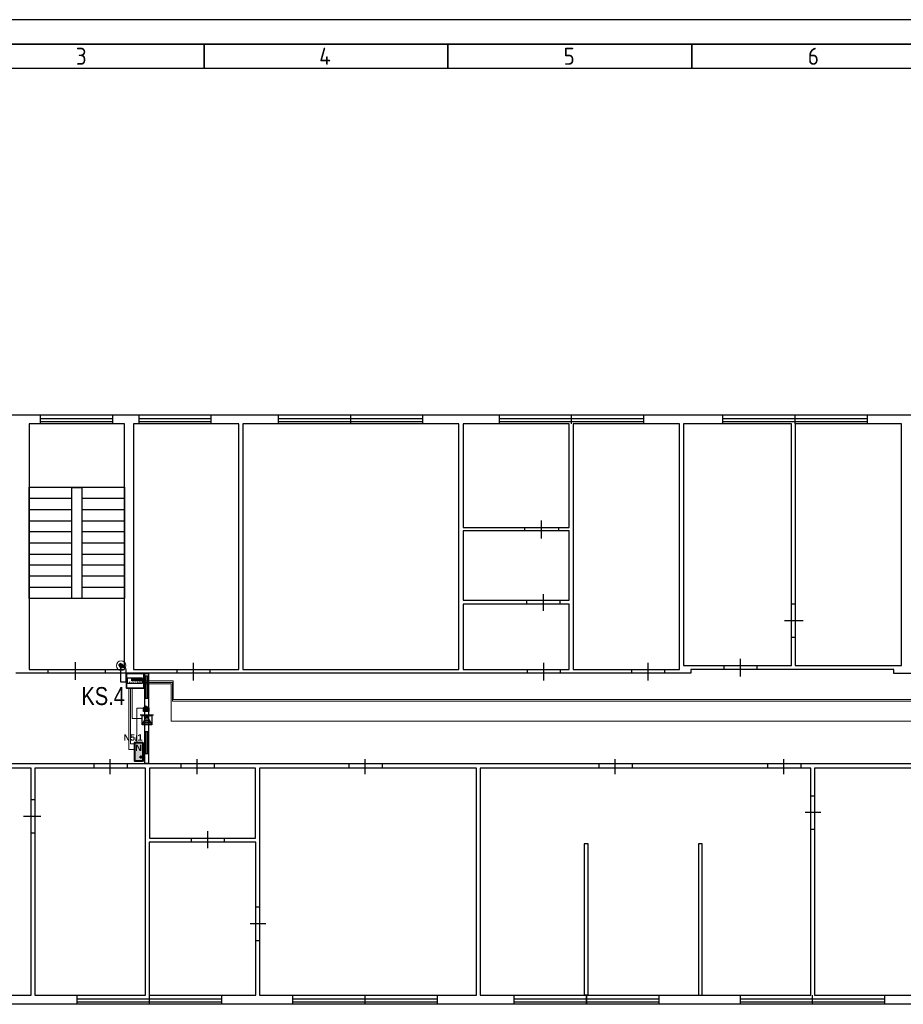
# Model space of a CAD drawing. Header units: millimetres. Extents: x -1662057 to -197461, y -941126 to 63888.
# Tile 82 of 209: x -1612824 to -1588243, y -391702 to -364318. Entities that reach past the tile are written whole.
import ezdxf
from ezdxf.enums import TextEntityAlignment as Align

# ---------------------------------------------------------------- set-up
doc = ezdxf.new("R2010")
doc.units = ezdxf.units.MM
doc.set_wipeout_variables(frame=1)
doc.linetypes.add('KL', pattern=[4, 2, -2])
doc.layers.get('0').update_dxf_attribs({"linetype": 'CONTINUOUS'})
for name, color, linetype in [('Apsardze', 5, 'CONTINUOUS'), ('ESS AS', 5, 'CONTINUOUS'), ('Rasējuma lapa', 7, 'CONTINUOUS'), ('UAS', 240, 'CONTINUOUS'), ('VS AS', 7, 'CONTINUOUS'), ('VS-AS_Iekartas', 5, 'CONTINUOUS')]:
    doc.layers.add(name, color=color, linetype=linetype)
for name, color, linetype, lineweight in [('AS', 1, 'CONTINUOUS', 18), ('AS_kabelis', 16, 'CONTINUOUS', 15), ('ESS PK', 250, 'CONTINUOUS', 9), ('VS_AS', 5, 'CONTINUOUS', 25)]:
    doc.layers.add(name, color=color, linetype=linetype, lineweight=lineweight)
doc.styles.add('DEL_Arial Narrow', font='ARIALN.TTF')
doc.styles.add('ISO', font='iso')
doc.styles.add('LV', font='arial.ttf')
doc.styles.add('WMF-Arial0', font='arialbd.ttf')

# ---------------------------------------------------------------- blocks, each defined once
blk = doc.blocks.new('A2_L')
at = {"layer": 'Rasējuma lapa'}
blk.add_line((0, 420), (-594, 420), dxfattribs=at)
at = {"layer": 'Rasējuma lapa', "lineweight": 35}
for p, q in [((-5, 415), (-579, 415)), ((-442, 410), (-442, 415)), ((-392, 410), (-392, 415)), ((-342, 410), (-342, 415))]:
    blk.add_line(p, q, dxfattribs=at)
at = {"layer": 'Rasējuma lapa', "lineweight": 30}
blk.add_line((-10, 410), (-574, 410), dxfattribs=at)
at = {"layer": 'Rasējuma lapa', "style": 'ISO'}
for s, p in [('3', (-468.3, 410.75)), ('4', (-418.4, 410.75)), ('5', (-368.3, 410.75)), ('6', (-318.21, 410.75))]:
    blk.add_text(s, height=3.5, dxfattribs=at).set_placement(p)
blk = doc.blocks.new('*U1302')
at = {"layer": 'Rasējuma lapa'}
blk.add_blockref('A2_L', (0, 0), dxfattribs=at)
blk = doc.blocks.new('smk')
at = {"layer": 'Apsardze'}
for p, q in [((-200, 0), (-200, 200)), ((-200, 0), (-100, 200)), ((-200, 200), (0, 200)), ((0, 0), (-200, 0)), ((-100, 200), (0, 0)), ((0, 200), (0, 0))]:
    blk.add_line(p, q, dxfattribs=at)
at = {"layer": 'Apsardze', "linetype": 'ByBlock'}
for p, q in [((-188, 25), (-13, 25)), ((-170, 60), (-30, 60)), ((-152, 96), (-48, 96)), ((-135, 131), (-65, 131)), ((-117, 166), (-83, 166))]:
    blk.add_line(p, q, dxfattribs=at)
blk = doc.blocks.new('DEL_VS-AS_kontroles_panelis')
blk.add_wipeout([(-326, 261), (326, 261), (326, -1), (-326, -1)]).dxf.layer = 'AS_kabelis'
at = {"layer": 'VS-AS_Iekartas', "color": 0}
for p, q in [((-325, 260), (325, 260)), ((-325, 0), (-325, 260)), ((325, 0), (-325, 0)), ((-130, 252), (-122, 260)), ((-130, 229), (-99, 260)), ((-130, 207), (-77, 260)), ((-130, 184), (-54, 260)), ((-130, 162), (-32, 260)), ((-130, 139), (-9, 260)), ((-18, 130), (-130, 242)), ((-40, 130), (-130, 220)), ((-63, 130), (-130, 197)), ((-85, 130), (-130, 175)), ((-108, 130), (-130, 152)), ((5, 130), (-125, 260)), ((-117, 130), (13, 260)), ((27, 130), (-103, 260)), ((-95, 130), (35, 260)), ((50, 130), (-80, 260)), ((-72, 130), (58, 260)), ((72, 130), (-58, 260)), ((-50, 130), (80, 260)), ((95, 130), (-35, 260)), ((-27, 130), (103, 260)), ((117, 130), (-13, 260)), ((-5, 130), (125, 260)), ((139, 130), (9, 260)), ((18, 130), (148, 260)), ((162, 130), (32, 260)), ((40, 130), (170, 260)), ((184, 130), (54, 260)), ((63, 130), (193, 260)), ((207, 130), (77, 260)), ((85, 130), (215, 260)), ((229, 130), (99, 260)), ((108, 130), (238, 260)), ((252, 130), (122, 260)), ((130, 130), (260, 260)), ((274, 130), (144, 260)), ((152, 130), (282, 260)), ((297, 130), (167, 260)), ((175, 130), (305, 260)), ((319, 130), (189, 260)), ((197, 130), (325, 258)), ((325, 146), (211, 260)), ((220, 130), (325, 235)), ((325, 169), (234, 260)), ((242, 130), (325, 213)), ((325, 191), (256, 260)), ((265, 130), (325, 190)), ((325, 214), (279, 260)), ((287, 130), (325, 168)), ((325, 236), (301, 260)), ((310, 130), (325, 145)), ((325, 259), (324, 260)), ((325, 260), (325, 0))]:
    blk.add_line(p, q, dxfattribs=at)
blk.add_lwpolyline([(-130, 260), (325, 260), (325, 130), (-130, 130)], close=True, dxfattribs=at)
at = {"layer": 'VS-AS_Iekartas', "color": 0, "style": 'DEL_Arial Narrow', "width": 1.4}
blk.add_attdef('TIPS', text='', height=90, dxfattribs=at).set_placement((0, -10), align=Align.BOTTOM_CENTER)

msp = doc.modelspace()

# ---------------------------------------------------------------- hatches: boundary and pattern name
at = {"layer": 'ESS PK', "true_color": 0xffffff}
h = msp.add_hatch(color=7, dxfattribs=at)
h.dxf.hatch_style = 1
h.paths.add_polyline_path([(-1609229.88421, -383456.42468), (-1609306.77221, -383406.08256), (-1609384.02211, -383456.42468)])
h.paths.add_polyline_path([(-1609384.02211, -383456.42468), (-1609384.05466, -383456.44589), (-1609384.05466, -383554.52896), (-1609229.84418, -383554.52896), (-1609229.84418, -383456.45089), (-1609229.88421, -383456.42468)])
h = msp.add_hatch(color=7, dxfattribs=at)
h.dxf.hatch_style = 1
h.paths.add_polyline_path([(-1609621.05857, -384941.66516), (-1609402.32148, -384941.66516), (-1609402.32148, -384418.10978), (-1609621.05857, -384418.10978)])
at = {"layer": 'UAS'}
h = msp.add_hatch(color=5, dxfattribs=at)
h.paths.add_polyline_path([(-1610003.12671, -382283.26483), (-1610032.29225, -382224.10803, 0.2855923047), (-1610069.08242, -382283.26483, 0.5262828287), (-1609979.45995, -382344.82813)])
h.paths.add_polyline_path([(-1610003.73802, -382282.02491), (-1610003.62612, -382281.96573), (-1609979.45995, -382344.82813, 0.3103731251), (-1609937.171, -382283.26483, 0.5557031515), (-1610032.29225, -382224.10803)])

# ---------------------------------------------------------------- linework, layer by layer
at = {"color": 18, "true_color": 0x000000}
for p, q in [((-1612257.26073, -375303.39213), (-1612257.26073, -375561.22496)), ((-1612257.26073, -375406.52526), (-1610246.1647, -375406.52526)), ((-1610246.1647, -375303.39213), (-1610246.1647, -375561.22496)), ((-1609513.91947, -375303.39213), (-1609513.91947, -375561.22496)), ((-1609513.91947, -375406.52526), (-1607502.82344, -375406.52526)), ((-1607502.82344, -375303.39213), (-1607502.82344, -375561.22496)), ((-1605636.11378, -375303.39213), (-1605636.11378, -375561.22496)), ((-1605636.11378, -375406.52526), (-1603625.01774, -375406.52526)), ((-1603625.01774, -375303.39213), (-1603625.01774, -375561.22496)), ((-1603625.01774, -375303.39213), (-1603625.01774, -375561.22496)), ((-1603625.01774, -375406.52526), (-1601613.92171, -375406.52526)), ((-1601613.92171, -375303.39213), (-1601613.92171, -375561.22496)), ((-1599489.37923, -375303.39213), (-1599489.37923, -375561.22496)), ((-1599489.37923, -375406.52526), (-1597478.28319, -375406.52526)), ((-1597478.28319, -375303.39213), (-1597478.28319, -375561.22496)), ((-1597478.28319, -375303.39213), (-1597478.28319, -375561.22496)), ((-1597478.28319, -375406.52526), (-1595467.18715, -375406.52526)), ((-1595467.18715, -375303.39213), (-1595467.18715, -375561.22496)), ((-1593270.45148, -375303.39213), (-1593270.45148, -375561.22496)), ((-1593270.45148, -375406.52526), (-1591259.35545, -375406.52526)), ((-1591259.35545, -375303.39213), (-1591259.35545, -375561.22496)), ((-1591259.35545, -375303.39213), (-1591259.35545, -375561.22496)), ((-1591259.35545, -375406.52526), (-1589248.25941, -375406.52526)), ((-1589248.25941, -375303.39213), (-1589248.25941, -375561.22496)), ((-1612257.26073, -375489.03177), (-1610246.1647, -375489.03177)), ((-1609513.91947, -375489.03177), (-1607502.82344, -375489.03177)), ((-1605636.11378, -375489.03177), (-1603625.01774, -375489.03177)), ((-1603625.01774, -375489.03177), (-1601613.92171, -375489.03177)), ((-1599489.37923, -375489.03177), (-1597478.28319, -375489.03177)), ((-1597478.28319, -375489.03177), (-1595467.18715, -375489.03177)), ((-1593270.45148, -375489.03177), (-1591259.35545, -375489.03177)), ((-1591259.35545, -375489.03177), (-1589248.25941, -375489.03177)), ((-1612556.34681, -377623.88756), (-1611370.31581, -377623.88756)), ((-1611091.85636, -377623.88756), (-1609905.82537, -377623.88756)), ((-1612556.34681, -377943.60026), (-1611370.31581, -377943.60026)), ((-1611091.85636, -377943.60026), (-1609905.82537, -377943.60026)), ((-1612556.34681, -378252.99965), (-1611370.31581, -378252.99965)), ((-1611091.85636, -378252.99965), (-1609905.82537, -378252.99965)), ((-1598777.76063, -378438.63929), (-1598777.76063, -378531.45911)), ((-1598313.66154, -378242.68634), (-1598313.66154, -378748.03868)), ((-1597839.24915, -378438.63929), (-1597839.24915, -378531.45911)), ((-1612556.34681, -378552.08573), (-1611370.31581, -378552.08573)), ((-1611091.85636, -378552.08573), (-1609905.82537, -378552.08573)), ((-1612556.34681, -378871.79844), (-1611370.31581, -378871.79844)), ((-1611091.85636, -378871.79844), (-1609905.82537, -378871.79844)), ((-1612556.34681, -379181.19783), (-1611370.31581, -379181.19783)), ((-1611091.85636, -379181.19783), (-1609905.82537, -379181.19783)), ((-1612556.34681, -379480.2839), (-1611370.31581, -379480.2839)), ((-1611091.85636, -379480.2839), (-1609905.82537, -379480.2839)), ((-1612556.34681, -379789.68329), (-1611370.31581, -379789.68329)), ((-1611091.85636, -379789.68329), (-1609905.82537, -379789.68329)), ((-1612556.34681, -380099.08268), (-1611370.31581, -380099.08268)), ((-1611091.85636, -380099.08268), (-1609905.82537, -380099.08268)), ((-1598715.88075, -380573.49508), (-1598715.88075, -380460.04864)), ((-1597787.68258, -380573.49508), (-1597787.68258, -380460.04864)), ((-1591352.17526, -380563.18177), (-1591249.04213, -380563.18177)), ((-1591548.12821, -381027.28085), (-1591032.46256, -381027.28085)), ((-1591352.17526, -381491.37994), (-1591249.04213, -381491.37994)), ((-1611267.18268, -382677.41094), (-1611267.18268, -382182.37191)), ((-1607997.86246, -382202.99854), (-1607997.86246, -382698.03756)), ((-1598251.78167, -382202.99854), (-1598251.78167, -382698.03756)), ((-1595353.74071, -382202.99854), (-1595353.74071, -382698.03756)), ((-1593239.51154, -382275.19173), (-1593239.51154, -382378.32486)), ((-1592785.72577, -382089.55209), (-1592785.72577, -382584.59112)), ((-1592321.62669, -382275.19173), (-1592321.62669, -382378.32486)), ((-1594157.3964, -382491.7713), (-1612927.62608, -382491.7713)), ((-1612040.68116, -382388.63817), (-1612040.68116, -382491.7713)), ((-1610442.11764, -382388.63817), (-1610442.11764, -382491.7713)), ((-1608451.64823, -382388.63817), (-1608451.64823, -382491.7713)), ((-1607533.76337, -382388.63817), (-1607533.76337, -382491.7713)), ((-1598705.56744, -382388.63817), (-1598705.56744, -382491.7713)), ((-1597787.68258, -382388.63817), (-1597787.68258, -382491.7713)), ((-1595807.52648, -382388.63817), (-1595807.52648, -382491.7713)), ((-1594889.64162, -382388.63817), (-1594889.64162, -382491.7713)), ((-1588505.70087, -382388.63817), (-1594157.3964, -382388.63817)), ((-1594157.3964, -382388.63817), (-1594157.3964, -382491.7713)), ((-1588505.70087, -382502.08461), (-1588505.70087, -382388.63817)), ((-1557297.6157, -382502.08461), (-1588505.70087, -382502.08461)), ((-1609343.11048, -382563.96449), (-1609239.97735, -382563.96449)), ((-1609312.17054, -382563.96449), (-1609312.17054, -383182.76327)), ((-1609270.91728, -382563.96449), (-1609270.91728, -383182.76327)), ((-1609343.11048, -383182.76327), (-1609239.97735, -383182.76327)), ((-1609477.18355, -383646.86236), (-1609105.90428, -383646.86236)), ((-1609343.11048, -384110.96144), (-1609239.97735, -384110.96144)), ((-1609312.17054, -384110.96144), (-1609312.17054, -384729.76022)), ((-1609270.91728, -384110.96144), (-1609270.91728, -384729.76022)), ((-1609343.11048, -384729.76022), (-1609239.97735, -384729.76022)), ((-1619229.06033, -385008.21968), (-1550820.85513, -385008.21968)), ((-1610761.83035, -385008.21968), (-1610761.83035, -385131.97943)), ((-1610318.35789, -384884.45992), (-1610318.35789, -385296.99244)), ((-1609833.63218, -385008.21968), (-1609833.63218, -385131.97943)), ((-1608338.20179, -385008.21968), (-1608338.20179, -385131.97943)), ((-1607894.72933, -384884.45992), (-1607894.72933, -385296.99244)), ((-1607410.00362, -385008.21968), (-1607410.00362, -385131.97943)), ((-1603666.271, -385008.21968), (-1603666.271, -385131.97943)), ((-1603222.79854, -384884.45992), (-1603222.79854, -385296.99244)), ((-1602738.07283, -385008.21968), (-1602738.07283, -385131.97943)), ((-1596715.09803, -385008.21968), (-1596715.09803, -385131.97943)), ((-1596271.62557, -384884.45992), (-1596271.62557, -385296.99244)), ((-1595786.89986, -385008.21968), (-1595786.89986, -385131.97943)), ((-1592022.54061, -385008.21968), (-1592022.54061, -385131.97943)), ((-1591579.06815, -384884.45992), (-1591579.06815, -385296.99244)), ((-1591094.34244, -385008.21968), (-1591094.34244, -385131.97943)), ((-1612504.78025, -386008.61104), (-1612401.64712, -386008.61104)), ((-1590970.58268, -386359.26368), (-1590537.42353, -386359.26368)), ((-1612721.35982, -386472.71012), (-1612236.63411, -386472.71012)), ((-1607595.64325, -386885.24264), (-1607595.64325, -387359.65504)), ((-1612504.78025, -386936.80921), (-1612401.64712, -386936.80921)), ((-1608049.42903, -387081.19559), (-1608049.42903, -387194.64203)), ((-1607131.54417, -387081.19559), (-1607131.54417, -387194.64203)), ((-1606254.91256, -388989.1585), (-1606151.77943, -388989.1585)), ((-1606409.61226, -389453.25758), (-1605976.45311, -389453.25758)), ((-1606254.91256, -389927.66998), (-1606151.77943, -389927.66998)), ((-1611236.24275, -391443.72699), (-1611236.24275, -391701.55982)), ((-1611236.24275, -391546.86012), (-1609225.14671, -391546.86012)), ((-1609225.14671, -391443.72699), (-1609225.14671, -391701.55982)), ((-1609225.14671, -391443.72699), (-1609225.14671, -391701.55982)), ((-1609225.14671, -391546.86012), (-1607214.05067, -391546.86012)), ((-1607214.05067, -391443.72699), (-1607214.05067, -391701.55982)), ((-1605233.89457, -391443.72699), (-1605233.89457, -391701.55982)), ((-1605233.89457, -391546.86012), (-1603222.79854, -391546.86012)), ((-1603222.79854, -391443.72699), (-1603222.79854, -391701.55982)), ((-1603222.79854, -391443.72699), (-1603222.79854, -391701.55982)), ((-1603222.79854, -391546.86012), (-1601211.7025, -391546.86012)), ((-1601211.7025, -391443.72699), (-1601211.7025, -391701.55982)), ((-1599076.84671, -391443.72699), (-1599076.84671, -391701.55982)), ((-1599076.84671, -391546.86012), (-1597065.75067, -391546.86012)), ((-1597065.75067, -391443.72699), (-1597065.75067, -391701.55982)), ((-1597055.43736, -391443.72699), (-1597055.43736, -391701.55982)), ((-1597055.43736, -391546.86012), (-1595044.34132, -391546.86012)), ((-1595044.34132, -391443.72699), (-1595044.34132, -391701.55982)), ((-1592785.72577, -391443.72699), (-1592785.72577, -391701.55982)), ((-1592785.72577, -391546.86012), (-1590774.62973, -391546.86012)), ((-1590774.62973, -391443.72699), (-1590774.62973, -391701.55982)), ((-1590774.62973, -391443.72699), (-1590774.62973, -391701.55982)), ((-1590774.62973, -391546.86012), (-1588763.5337, -391546.86012)), ((-1588763.5337, -391443.72699), (-1588763.5337, -391701.55982)), ((-1611236.24275, -391629.36663), (-1609225.14671, -391629.36663)), ((-1609225.14671, -391629.36663), (-1607214.05067, -391629.36663)), ((-1605233.89457, -391629.36663), (-1603222.79854, -391629.36663)), ((-1603222.79854, -391629.36663), (-1601211.7025, -391629.36663)), ((-1599076.84671, -391629.36663), (-1597065.75067, -391629.36663)), ((-1597055.43736, -391629.36663), (-1595044.34132, -391629.36663)), ((-1592785.72577, -391629.36663), (-1590774.62973, -391629.36663)), ((-1590774.62973, -391629.36663), (-1588763.5337, -391629.36663))]:
    msp.add_line(p, q, dxfattribs=at)
for points in [[(-1619466.26653, -375303.39213), (-1550563.02231, -375303.39213), (-1550563.02231, -391701.55982), (-1619466.26653, -391701.55982)], [(-1612556.34681, -382388.63817), (-1609905.82537, -382388.63817), (-1609905.82537, -375561.22496), (-1612556.34681, -375561.22496)], [(-1609658.30586, -382388.63817), (-1606729.32496, -382388.63817), (-1606729.32496, -375561.22496), (-1609658.30586, -375561.22496)], [(-1606615.87852, -382388.63817), (-1600603.21703, -382388.63817), (-1600603.21703, -375561.22496), (-1606615.87852, -375561.22496)], [(-1600489.77059, -378438.63929), (-1597540.16307, -378438.63929), (-1597540.16307, -375561.22496), (-1600489.77059, -375561.22496)], [(-1597426.71663, -382388.63817), (-1594466.79579, -382388.63817), (-1594466.79579, -375561.22496), (-1597426.71663, -375561.22496)], [(-1594353.34935, -382275.19173), (-1591352.17526, -382275.19173), (-1591352.17526, -375561.22496), (-1594353.34935, -375561.22496)], [(-1591249.04213, -382275.19173), (-1588289.1213, -382275.19173), (-1588289.1213, -375561.22496), (-1591249.04213, -375561.22496)], [(-1612556.34681, -377314.48817), (-1609905.82537, -377314.48817), (-1609905.82537, -380418.79539), (-1612556.34681, -380418.79539)], [(-1611370.31581, -377324.80148), (-1611091.85636, -377324.80148), (-1611091.85636, -380418.79539), (-1611370.31581, -380418.79539)], [(-1600489.77059, -380460.04864), (-1597540.16307, -380460.04864), (-1597540.16307, -378531.45911), (-1600489.77059, -378531.45911)], [(-1600489.77059, -382388.63817), (-1597540.16307, -382388.63817), (-1597540.16307, -380573.49508), (-1600489.77059, -380573.49508)], [(-1609343.11048, -382502.08461), (-1609239.97735, -382502.08461), (-1609239.97735, -385008.21968), (-1609343.11048, -385008.21968)], [(-1615340.94132, -391443.72699), (-1612504.78025, -391443.72699), (-1612504.78025, -385131.97943), (-1615340.94132, -385131.97943)], [(-1612401.64712, -391443.72699), (-1609328.27984, -391443.72699), (-1609328.27984, -385131.97943), (-1612401.64712, -385131.97943)], [(-1609214.8334, -387081.19559), (-1606265.22587, -387081.19559), (-1606265.22587, -385131.97943), (-1609214.8334, -385131.97943)], [(-1606151.77943, -391443.72699), (-1600118.49132, -391443.72699), (-1600118.49132, -385131.97943), (-1606151.77943, -385131.97943)], [(-1600015.35819, -391443.72699), (-1590815.88299, -391443.72699), (-1590815.88299, -385131.97943), (-1600015.35819, -385131.97943)], [(-1590712.74986, -391443.72699), (-1587763.14233, -391443.72699), (-1587763.14233, -385131.97943), (-1590712.74986, -385131.97943)], [(-1609225.14671, -391443.72699), (-1606254.91256, -391443.72699), (-1606254.91256, -387194.64203), (-1609225.14671, -387194.64203)], [(-1597117.31723, -391443.72699), (-1597014.1841, -391443.72699), (-1597014.1841, -387235.89529), (-1597117.31723, -387235.89529)], [(-1593940.81683, -391443.72699), (-1593837.6837, -391443.72699), (-1593837.6837, -387235.89529), (-1593940.81683, -387235.89529)], [(-1597107.00392, -391443.72699), (-1597003.87079, -391443.72699), (-1597003.87079, -391443.72699), (-1597107.00392, -391443.72699)]]:
    msp.add_lwpolyline(points, close=True, dxfattribs=at)
for points in [[(-1598251.78167, -380759.13472), (-1598251.78167, -380295.03563)], [(-1590815.88299, -385905.47791), (-1590712.74986, -385905.47791)], [(-1590815.88299, -386833.67608), (-1590712.74986, -386833.67608)]]:
    msp.add_lwpolyline(points, dxfattribs=at)
at = {"layer": 'ESS PK', "color": 6, "lineweight": 30, "ltscale": 2}
for p, q in [((-1609306.77025, -383406.08129), (-1609384.03156, -383456.43084)), ((-1609306.77619, -383406.07996), (-1609229.85604, -383456.44313))]:
    msp.add_line(p, q, dxfattribs=at)
msp.add_lwpolyline([(-1609384.05466, -383456.42468), (-1609229.84418, -383456.42468), (-1609229.84418, -383554.52896), (-1609384.05466, -383554.52896)], close=True, dxfattribs=at)
at = {"layer": 'ESS PK', "color": 5, "lineweight": 40, "ltscale": 2}
msp.add_lwpolyline([(-1609402.32148, -384418.10978), (-1609402.32148, -384941.66516), (-1609621.05857, -384941.66516), (-1609621.05857, -384418.10978)], close=True, dxfattribs=at)
msp.add_circle((-1609451.61474, -384821.38348), 22.45576, dxfattribs=at)
at = {"layer": 'UAS', "color": 5, "linetype": 'ByBlock', "lineweight": 18, "ltscale": 50}
msp.add_circle((-1610003.0747, -382283.23732), 132.47566, dxfattribs=at)
at = {"layer": 'UAS', "color": 5, "linetype": 'KL', "lineweight": 18, "ltscale": 50}
msp.add_circle((-1610003.12671, -382283.26483), 65.95571, dxfattribs=at)
at = {"layer": 'VS_AS', "color": 6, "lineweight": 30}
msp.add_lwpolyline([(-1610021.92798, -382328.40911), (-1610021.92798, -382730.23865), (-1609861.61391, -382730.23865), (-1609861.61391, -382388.81243), (-1609990.39195, -382289.01187)], dxfattribs=at)
at = {"layer": 'VS_AS', "color": 6, "lineweight": 35}
msp.add_lwpolyline([(-1609857.0043, -382505.10488), (-1609371.01523, -382505.10488), (-1609371.01523, -382907.4192), (-1609857.0043, -382907.4192)], close=True, dxfattribs=at)
at = {"layer": 'VS_AS', "color": 1, "lineweight": 20}
msp.add_lwpolyline([(-1609567.84914, -384409.03947), (-1609567.84914, -383463.31361), (-1609386.51104, -383463.31361)], dxfattribs=at)

# ---------------------------------------------------------------- block references
at = {"layer": 'Rasējuma lapa', "xscale": 135.6730224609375, "yscale": 135.6730224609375, "zscale": 135.6730224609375}
msp.add_blockref('*U1302', (-1547726.19836, -421300.6175), dxfattribs=at)
at = {"layer": 'VS AS', "xscale": 1.318359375, "yscale": 1.318359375, "zscale": 1.318359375}
msp.add_blockref('smk', (-1609151.24319, -383932.89771), dxfattribs=at)

# ---------------------------------------------------------------- texts
at = {"layer": 'AS', "color": 6, "style": 'LV', "width": 0.8}
msp.add_text('KS.4', height=500, dxfattribs=at).set_placement((-1611108.85847, -383378.94094))
at = {"layer": 'ESS PK', "color": 5, "style": 'WMF-Arial0'}
for s, p in [('N5/1', (-1609934.1912, -384369.45237)), ('N', (-1609606.37839, -384658.06704))]:
    msp.add_text(s, height=178.4729, dxfattribs=at).set_placement(p)

# ---------------------------------------------------------------- next in the draw order: block references
at = {"layer": 'ESS AS', "color": 6, "transparency": 33554687}
ref = msp.add_blockref('DEL_VS-AS_kontroles_panelis', (-1609618.54568, -382783.31004), dxfattribs=dict(at, xscale=0.6328124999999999, yscale=0.6328124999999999, zscale=0.6328124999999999, rotation=359.9240141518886))
ref.add_attrib('TIPS', 'K-5 LAN', dxfattribs={"layer": 'VS-AS_Iekartas', "height": 56.953125, "rotation": 359.92401415, "style": 'DEL_Arial Narrow', "width": 1.4}).set_placement((-1609618.55407, -382789.63816), align=Align.BOTTOM_CENTER)

# ---------------------------------------------------------------- next in the draw order: linework, layer by layer
at = {"layer": 'VS_AS', "color": 6, "lineweight": 20}
for points in [[(-1609376.73558, -382709.16132), (-1608555.40216, -382709.16132), (-1608555.40216, -383223.5221), (-1563425.72657, -383223.5221)], [(-1609621.68195, -384454.34506), (-1609743.51876, -384454.34506), (-1609743.51876, -382908.33798)]]:
    msp.add_lwpolyline(points, dxfattribs=at)
at = {"layer": 'VS_AS', "color": 5, "lineweight": 20}
for points in [[(-1563689.35769, -383826.26952), (-1608605.90578, -383826.26952), (-1608605.90578, -382789.92008), (-1609370.43073, -382789.92008)], [(-1609414.84162, -383749.2968), (-1609692.52019, -383749.2968), (-1609692.52019, -382911.16977)]]:
    msp.add_lwpolyline(points, dxfattribs=at)
at = {"layer": 'VS_AS', "color": 1, "lineweight": 20}
for points in [[(-1563421.68439, -383270.53482), (-1608575.18878, -383270.53482), (-1608575.18878, -382754.95023), (-1609366.1175, -382754.95023)], [(-1609791.689, -382905.50618), (-1609791.689, -384618.57355), (-1609630.18466, -384618.57355)]]:
    msp.add_lwpolyline(points, dxfattribs=at)

doc.saveas('drawing.dxf')
